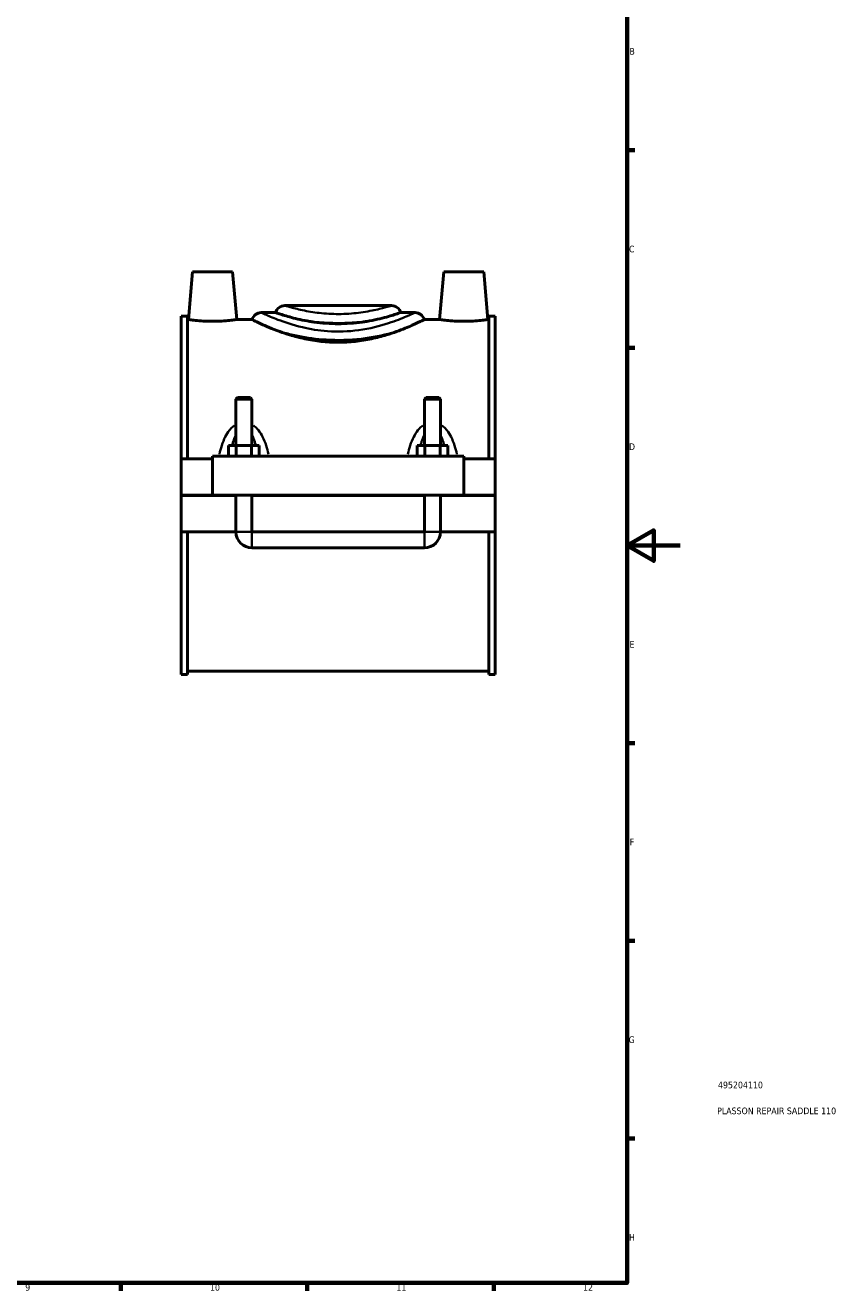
# Model space of a CAD drawing. Header units: millimetres. Extents: x 0 to 902, y -8 to 993.
# Tile 3 of 6: x 595 to 902, y 17 to 492. Entities that reach past the tile are written whole.
import ezdxf

# ---------------------------------------------------------------- set-up
doc = ezdxf.new("R2010")
doc.units = ezdxf.units.MM
for name, color, linetype, lineweight in [('Border (ISO)', 7, 'Continuous', 70), ('Title (ISO)', 7, 'Continuous', 50), ('Visible (ISO)', 7, 'Continuous', 50), ('Visible Narrow (ISO)', 7, 'Continuous', 35)]:
    doc.layers.add(name, color=color, linetype=linetype, lineweight=lineweight)
doc.styles.add('Note Text (ISO)', font='tahoma.ttf')

# ---------------------------------------------------------------- blocks, each defined once
blk = doc.blocks.new('Borders Default Border')
at = {"layer": 'Border (ISO)'}
for p, q in [((821, 445.5), (823.9, 445.5)), ((821, 371.25), (823.9, 371.25)), ((821, 222.75), (823.9, 222.75)), ((821, 148.5), (823.9, 148.5)), ((821, 74.25), (823.9, 74.25)), ((630.75, 20), (630.75, 17.1)), ((700.83, 20), (700.83, 17.1)), ((770.92, 20), (770.92, 17.1))]:
    blk.add_line(p, q, dxfattribs=at)
at = {"layer": 'Border (ISO)', "flags": 128}
for points in [[(20, 20), (20, 574), (821, 574), (821, 20), (20, 20)], [(841, 297), (821, 297), (831, 302.77), (831, 291.23), (821, 297)]]:
    blk.add_lwpolyline(points, dxfattribs=at)
at = {"layer": 'Border (ISO)', "color": 232, "true_color": 0xca0064, "char_height": 2.5, "attachment_point": 7, "style": 'Note Text (ISO)'}
for s, insert in [('B', (821.89, 481.38)), ('C', (821.73, 407.08)), ('D', (821.73, 332.88)), ('E', (821.94, 258.63)), ('F', (822, 184.38)), ('G', (821.61, 110.08)), ('H', (821.74, 35.88)), ('9', (594.88, 17.05)), ('10', (664.29, 17.05)), ('11', (734.37, 17.1)), ('12', (804.46, 17.1))]:
    blk.add_mtext(s, dxfattribs=dict(at, insert=insert))
blk = doc.blocks.new('Title Blocks ISO')
at = {"layer": 'Title (ISO)', "color": 232, "true_color": 0xca0064, "style": 'Note Text (ISO)'}
for tag, p in [('PART_NUMBER_001', (34.16, 73.13)), ('DESCRIPTION_001', (33.84, 63.4))]:
    blk.add_attdef(tag, p, '', height=2.5, dxfattribs=at)

msp = doc.modelspace()

# ---------------------------------------------------------------- linework, layer by layer
at = {"layer": 'Visible (ISO)'}
for p, q in [((657.7637, 399.8724), (656.189, 381.8724)), ((657.7637, 399.8724), (672.7637, 399.8724)), ((672.7637, 399.8724), (674.3385, 381.8724)), ((752.1637, 399.8724), (750.589, 381.8724)), ((767.1637, 399.8724), (752.1637, 399.8724)), ((767.1637, 399.8724), (768.7385, 381.8724)), ((692.4037, 387.1524), (732.5237, 387.1524)), ((653.4637, 329.6224), (653.4637, 383.1924)), ((655.8237, 383.1924), (653.4637, 383.1924)), ((655.8237, 383.1924), (655.8237, 329.6224)), ((655.8237, 381.8724), (656.189, 381.8724)), ((674.3385, 381.8724), (680.1301, 381.8724)), ((688.9801, 384.5124), (683.5537, 384.5124)), ((741.3737, 384.5124), (735.9474, 384.5124)), ((744.7974, 381.8724), (750.589, 381.8724)), ((768.7385, 381.8724), (769.1037, 381.8724)), ((769.1037, 383.1924), (769.1037, 329.6224)), ((771.4637, 383.1924), (769.1037, 383.1924)), ((771.4637, 329.6224), (771.4637, 383.1924)), ((674.6637, 352.589), (674.0637, 351.989)), ((674.0637, 351.989), (680.0637, 351.989)), ((674.0637, 351.989), (674.0637, 334.6224)), ((679.4637, 352.589), (674.6637, 352.589)), ((679.4637, 352.589), (680.0637, 351.989)), ((680.0637, 351.989), (680.0637, 334.6224)), ((745.4637, 352.589), (744.8637, 351.989)), ((744.8637, 351.989), (750.8637, 351.989)), ((744.8637, 334.6224), (744.8637, 351.989)), ((750.2637, 352.589), (745.4637, 352.589)), ((750.2637, 352.589), (750.8637, 351.989)), ((750.8637, 334.6224), (750.8637, 351.989)), ((671.2902, 330.6224), (671.2902, 334.6224)), ((674.177, 334.6224), (671.2902, 334.6224)), ((674.177, 330.6224), (674.177, 334.6224)), ((679.9505, 334.6224), (674.177, 334.6224)), ((679.9505, 330.6224), (679.9505, 334.6224)), ((682.8372, 334.6224), (679.9505, 334.6224)), ((682.8372, 330.6224), (682.8372, 334.6224)), ((742.0902, 330.6224), (742.0902, 334.6224)), ((744.977, 334.6224), (742.0902, 334.6224)), ((744.977, 330.6224), (744.977, 334.6224)), ((750.7505, 334.6224), (744.977, 334.6224)), ((750.7505, 330.6224), (750.7505, 334.6224)), ((753.6372, 334.6224), (750.7505, 334.6224)), ((753.6372, 330.6224), (753.6372, 334.6224)), ((653.4637, 329.6224), (665.2637, 329.6224)), ((653.4637, 315.9224), (653.4637, 329.6224)), ((665.2637, 330.6224), (665.2637, 315.9224)), ((665.2637, 330.6224), (759.6637, 330.6224)), ((759.6637, 315.9224), (759.6637, 330.6224)), ((759.6637, 329.6224), (771.4637, 329.6224)), ((771.4637, 329.6224), (771.4637, 315.9224)), ((653.4637, 315.9224), (665.2637, 315.9224)), ((653.4637, 302.1224), (653.4637, 315.8224)), ((674.0637, 315.8224), (653.4637, 315.8224)), ((665.2637, 315.9224), (759.6637, 315.9224)), ((674.0637, 315.9224), (674.0637, 315.8224)), ((674.0637, 302.1224), (674.0637, 315.8224)), ((680.0637, 315.9224), (680.0637, 315.8224)), ((680.0637, 315.8224), (680.0637, 302.1224)), ((744.8637, 315.8224), (680.0637, 315.8224)), ((744.8637, 315.8224), (744.8637, 315.9224)), ((744.8637, 302.1224), (744.8637, 315.8224)), ((750.8637, 315.8224), (750.8637, 315.9224)), ((750.8637, 315.8224), (750.8637, 302.1224)), ((771.4637, 315.8224), (750.8637, 315.8224)), ((759.6637, 315.9224), (771.4637, 315.9224)), ((771.4637, 315.8224), (771.4637, 302.1224)), ((653.4637, 248.5524), (653.4637, 302.1224)), ((653.4637, 302.1224), (674.0637, 302.1224)), ((655.8237, 302.1224), (655.8237, 248.5524)), ((680.0637, 302.1224), (744.8637, 302.1224)), ((750.8637, 302.1224), (771.4637, 302.1224)), ((769.1037, 302.1224), (769.1037, 248.5524)), ((771.4637, 248.5524), (771.4637, 302.1224)), ((680.0637, 296.1224), (744.8637, 296.1224)), ((655.8237, 248.5524), (653.4637, 248.5524)), ((655.8237, 249.8724), (769.1037, 249.8724)), ((771.4637, 248.5524), (769.1037, 248.5524))]:
    msp.add_line(p, q, dxfattribs=at)
for centre, radius, start, end in [((692.4037, 383.6124), 3.54, 90, 165.271604), ((732.5237, 383.6124), 3.54, 14.728396, 90), ((683.5537, 380.9724), 3.54, 90, 165.271604), ((741.3737, 380.9724), 3.54, 14.728396, 90), ((680.0637, 302.1224), 6, 180, 270), ((744.8637, 302.1224), 6, 270, 0)]:
    msp.add_arc(centre, radius, start, end, dxfattribs=at)
for points, knots in [([(674.3385, 381.8724), (674.3385, 381.8724), (674.1119, 381.8396), (673.1902, 381.7209), (672.4952, 381.6366), (670.8885, 381.4774), (669.8685, 381.3921), (667.6289, 381.2714), (666.4091, 381.2378), (664.1166, 381.2378), (662.895, 381.2715), (660.6526, 381.3926), (659.6317, 381.478), (658.0269, 381.6372), (657.3339, 381.7213), (656.4149, 381.8397), (656.189, 381.8724), (656.189, 381.8724)], [1.3734261, 1.3734261, 1.3734261, 1.3734261, 1.71653831, 1.71653831, 2.05965052, 2.05965052, 2.40325136, 2.40325136, 2.7468522, 2.7468522, 3.09100147, 3.09100147, 3.43515073, 3.43515073, 3.77771526, 3.77771526, 4.12027978, 4.12027978, 4.12027978, 4.12027978]), ([(690.5317, 377.3867), (687.6181, 378.4255), (685.2167, 379.4673), (682.2255, 380.8376), (681.3197, 381.2815), (680.454, 381.7095), (680.2559, 381.8092), (680.1446, 381.8651), (680.1301, 381.8724), (680.1301, 381.8724)], [0, 0, 0, 0, 1.22621792, 1.22621792, 2.08085383, 2.08085383, 2.5618552, 2.5618552, 2.73189115, 2.73189115, 2.73189115, 2.73189115]), ([(701.7564, 381.211), (699.1922, 381.6312), (696.9022, 382.1564), (692.9856, 383.1924), (691.4256, 383.6896), (689.7595, 384.2405), (689.3325, 384.3894), (689.0285, 384.4954), (688.98, 384.5123), (688.98, 384.5123)], [0, 0, 0, 0, 0.87239281, 0.87239281, 1.78793182, 1.78793182, 2.35458299, 2.35458299, 2.61923137, 2.61923137, 2.61923137, 2.61923137]), ([(712.4637, 380.3277), (710.9684, 380.3277), (709.4264, 380.3812), (706.3673, 380.5974), (704.8501, 380.7599), (702.8411, 381.0397), (702.2929, 381.1231), (701.7564, 381.211)], [0, 0, 0, 0, 0.44859538, 0.44859538, 0.89719075, 0.89719075, 1.06946357, 1.06946357, 1.06946357, 1.06946357]), ([(723.1711, 381.211), (722.6346, 381.1231), (722.0863, 381.0397), (720.0774, 380.7599), (718.5602, 380.5974), (715.5011, 380.3812), (713.9591, 380.3277), (712.4637, 380.3277)], [13.28179301, 13.28179301, 13.28179301, 13.28179301, 13.45406582, 13.45406582, 13.9026612, 13.9026612, 14.35125658, 14.35125658, 14.35125658, 14.35125658]), ([(735.9474, 384.5123), (735.9474, 384.5123), (735.9258, 384.5048), (735.7539, 384.4447), (735.4344, 384.3326), (734.0313, 383.8607), (732.561, 383.3785), (729.5885, 382.5632), (728.4467, 382.2726), (725.9507, 381.7131), (724.6024, 381.4456), (723.1711, 381.211)], [2.61923148, 2.61923148, 2.61923148, 2.61923148, 2.7959542, 2.7959542, 3.32226815, 3.32226815, 4.26183201, 4.26183201, 4.75042294, 4.75042294, 5.23741601, 5.23741601, 5.23741601, 5.23741601]), ([(744.7974, 381.8724), (744.7974, 381.8723), (744.7679, 381.8575), (744.5835, 381.765), (744.3264, 381.636), (743.1802, 381.0727), (741.9321, 380.4667), (738.6541, 379.0205), (736.6819, 378.2018), (734.3958, 377.3867)], [2.73189105, 2.73189105, 2.73189105, 2.73189105, 2.97446813, 2.97446813, 3.48844204, 3.48844204, 4.50169747, 4.50169747, 5.46347616, 5.46347616, 5.46347616, 5.46347616]), ([(768.7385, 381.8724), (768.7385, 381.8724), (768.5126, 381.8397), (767.5936, 381.7213), (766.9006, 381.6372), (765.2958, 381.478), (764.2749, 381.3926), (762.0325, 381.2715), (760.8109, 381.2378), (759.6637, 381.2378), (758.5184, 381.2378), (757.2986, 381.2714), (755.059, 381.3921), (754.039, 381.4774), (752.4323, 381.6366), (751.7373, 381.7209), (750.8156, 381.8396), (750.589, 381.8724), (750.589, 381.8724)], [4.12027978, 4.12027978, 4.12027978, 4.12027978, 4.46284431, 4.46284431, 4.80540884, 4.80540884, 5.1495581, 5.1495581, 5.49370737, 5.49370737, 5.49370737, 5.83730821, 5.83730821, 6.18090905, 6.18090905, 6.52402126, 6.52402126, 6.86713347, 6.86713347, 6.86713347, 6.86713347]), ([(734.3958, 377.3867), (733.2378, 376.9738), (731.9751, 376.5522), (728.8728, 375.6173), (726.9727, 375.1153), (722.9897, 374.2676), (720.9029, 373.9224), (716.6799, 373.4603), (714.5437, 373.3441), (710.3838, 373.3441), (708.2476, 373.4603), (704.0246, 373.9224), (701.9378, 374.2676), (697.9547, 375.1153), (696.0547, 375.6173), (692.9523, 376.5522), (691.6897, 376.9738), (690.5317, 377.3867)], [7.61921524, 7.61921524, 7.61921524, 7.61921524, 8.09923268, 8.09923268, 8.72322015, 8.72322015, 9.34720762, 9.34720762, 9.9711951, 9.9711951, 10.59518257, 10.59518257, 11.21917004, 11.21917004, 11.84315751, 11.84315751, 12.32317495, 12.32317495, 12.32317495, 12.32317495])]:
    msp.add_open_spline(points, degree=3, knots=knots, dxfattribs=at)
at = {"layer": 'Visible Narrow (ISO)'}
for p, q in [((674.1007, 302.1224), (680.0268, 302.1224)), ((680.0637, 296.1593), (680.0637, 302.0854)), ((744.8637, 296.1593), (744.8637, 302.0854)), ((750.8268, 302.1224), (744.9007, 302.1224))]:
    msp.add_line(p, q, dxfattribs=at)
for points, knots in [([(732.2729, 387.0739), (732.1025, 387.0215), (731.846, 386.9436), (730.7289, 386.6118), (729.5186, 386.2627), (726.2924, 385.472), (724.2248, 385.0285), (719.6354, 384.3316), (717.125, 384.0781), (712.0698, 383.9064), (709.5332, 383.9785), (704.767, 384.3904), (702.5346, 384.7224), (698.4688, 385.4956), (696.6745, 385.9395), (693.9767, 386.6668), (693.0629, 386.9489), (692.6535, 387.075), (692.6535, 387.075), (692.6534, 387.075)], [3.94389509, 3.94389509, 3.94389509, 3.94389509, 4.3124432, 4.3124432, 5.15424884, 5.15424884, 6.05577926, 6.05577926, 6.93378978, 6.93378978, 7.78194259, 7.78194259, 8.61720571, 8.61720571, 9.51351222, 9.51351222, 10.39734826, 10.39734826, 10.39752953, 10.39752953, 10.39752953, 10.39752953]), ([(741.0086, 384.3422), (740.9834, 384.3306), (740.9569, 384.3183), (740.4031, 384.0622), (739.4134, 383.6066), (736.3503, 382.3101), (734.0968, 381.4109), (728.18, 379.4837), (724.309, 378.4743), (716.3569, 377.3846), (712.3494, 377.2376), (705.147, 377.7558), (701.9273, 378.2959), (695.4534, 379.8306), (692.3328, 380.8866), (687.7651, 382.6277), (686.1274, 383.3433), (684.6212, 384.0188), (684.2811, 384.1748), (683.9934, 384.3078), (683.9548, 384.3256), (683.9188, 384.3423)], [15.42981875, 15.42981875, 15.42981875, 15.42981875, 15.48168941, 15.48168941, 16.46105478, 16.46105478, 17.64661602, 17.64661602, 19.07049032, 19.07049032, 20.34257746, 20.34257746, 21.43501063, 21.43501063, 22.76219511, 22.76219511, 23.87358577, 23.87358577, 24.31522243, 24.31522243, 24.38911218, 24.38911218, 24.38911218, 24.38911218]), ([(702.7541, 381.0983), (703.8635, 380.9791), (705.0135, 380.8755), (709.016, 380.5961), (712.0003, 380.5276), (717.4299, 380.6766), (719.8884, 380.8535), (722.1732, 381.0985)], [-8.13540766, -8.13540766, -8.13540766, -8.13540766, -7.78194259, -7.78194259, -6.93378978, -6.93378978, -6.20602077, -6.20602077, -6.20602077, -6.20602077]), ([(692.3411, 376.8938), (693.9037, 376.4848), (695.5824, 376.089), (700.6371, 375.0765), (704.2511, 374.5642), (712.3354, 374.0728), (716.8336, 374.2122), (725.2739, 375.1895), (729.2056, 376.0102), (732.5861, 376.894)], [-22.02570552, -22.02570552, -22.02570552, -22.02570552, -21.43501063, -21.43501063, -20.34257746, -20.34257746, -19.07049032, -19.07049032, -17.79325103, -17.79325103, -17.79325103, -17.79325103]), ([(673.4988, 342.149), (673.2742, 341.988), (673.0579, 341.8148), (672.3882, 341.2244), (671.9682, 340.7682), (670.9997, 339.5347), (670.5003, 338.7162), (669.5332, 336.8086), (669.0972, 335.6994), (668.3862, 333.5043), (668.1017, 332.4218), (667.8597, 331.3214)], [-1.82552183, -1.82552183, -1.82552183, -1.82552183, -1.74265709, -1.74265709, -1.55818674, -1.55818674, -1.27603431, -1.27603431, -0.9307985, -0.9307985, -0.61111175, -0.61111175, -0.61111175, -0.61111175]), ([(672.6806, 334.8365), (672.7875, 335.2408), (672.9023, 335.6379), (673.2772, 336.8126), (673.5653, 337.5629), (673.9261, 338.2931), (673.9494, 338.3394), (673.9729, 338.3853)], [1.13673803, 1.13673803, 1.13673803, 1.13673803, 1.276034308, 1.276034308, 1.558186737, 1.558186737, 1.577409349, 1.577409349, 1.577409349, 1.577409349]), ([(680.1546, 338.3853), (680.1781, 338.3394), (680.2014, 338.2931), (680.5622, 337.5629), (680.8503, 336.8126), (681.2251, 335.6379), (681.34, 335.2408), (681.4469, 334.8365)], [2.839961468, 2.839961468, 2.839961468, 2.839961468, 2.85918408, 2.85918408, 3.141336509, 3.141336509, 3.280632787, 3.280632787, 3.280632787, 3.280632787]), ([(686.2678, 331.3214), (686.0258, 332.4218), (685.7413, 333.5043), (685.0303, 335.6994), (684.5943, 336.8086), (683.6272, 338.7162), (683.1278, 339.5347), (682.1593, 340.7682), (681.7393, 341.2244), (681.0696, 341.8148), (680.8533, 341.988), (680.6287, 342.149)], [-3.80625907, -3.80625907, -3.80625907, -3.80625907, -3.48657231, -3.48657231, -3.14133651, -3.14133651, -2.85918408, -2.85918408, -2.67471372, -2.67471372, -2.59184899, -2.59184899, -2.59184899, -2.59184899]), ([(744.2988, 342.149), (744.0742, 341.988), (743.8579, 341.8148), (743.1882, 341.2244), (742.7682, 340.7682), (741.7997, 339.5347), (741.3003, 338.7162), (740.3332, 336.8086), (739.8972, 335.6994), (739.1862, 333.5043), (738.9017, 332.4218), (738.6597, 331.3214)], [-1.82552183, -1.82552183, -1.82552183, -1.82552183, -1.74265719, -1.74265719, -1.55818695, -1.55818695, -1.27603465, -1.27603465, -0.93079893, -0.93079893, -0.61111175, -0.61111175, -0.61111175, -0.61111175]), ([(743.4806, 334.8365), (743.5875, 335.2408), (743.7023, 335.6379), (744.0772, 336.8126), (744.3653, 337.5629), (744.7261, 338.2931), (744.7494, 338.3394), (744.7729, 338.3853)], [1.136738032, 1.136738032, 1.136738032, 1.136738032, 1.276034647, 1.276034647, 1.558186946, 1.558186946, 1.577409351, 1.577409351, 1.577409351, 1.577409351]), ([(750.9546, 338.3853), (750.9781, 338.3394), (751.0014, 338.2931), (751.3622, 337.5629), (751.6503, 336.8126), (752.0251, 335.6379), (752.14, 335.2408), (752.2469, 334.8365)], [2.83996147, 2.83996147, 2.83996147, 2.83996147, 2.859183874, 2.859183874, 3.141336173, 3.141336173, 3.280632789, 3.280632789, 3.280632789, 3.280632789]), ([(757.0678, 331.3214), (756.8258, 332.4218), (756.5413, 333.5043), (755.8303, 335.6994), (755.3943, 336.8086), (754.4272, 338.7162), (753.9278, 339.5347), (752.9593, 340.7682), (752.5393, 341.2244), (751.8696, 341.8148), (751.6533, 341.988), (751.4287, 342.149)], [-3.80625907, -3.80625907, -3.80625907, -3.80625907, -3.48657189, -3.48657189, -3.14133617, -3.14133617, -2.85918387, -2.85918387, -2.67471363, -2.67471363, -2.59184899, -2.59184899, -2.59184899, -2.59184899])]:
    msp.add_open_spline(points, degree=3, knots=knots, dxfattribs=at)

# ---------------------------------------------------------------- block references
msp.add_blockref('Borders Default Border', (0, 0))
msp.add_blockref('Title Blocks ISO', (821, 20)).add_auto_attribs({'PART_NUMBER_001': '495204110', 'DESCRIPTION_001': 'PLASSON REPAIR SADDLE 110'})

doc.saveas('drawing.dxf')
